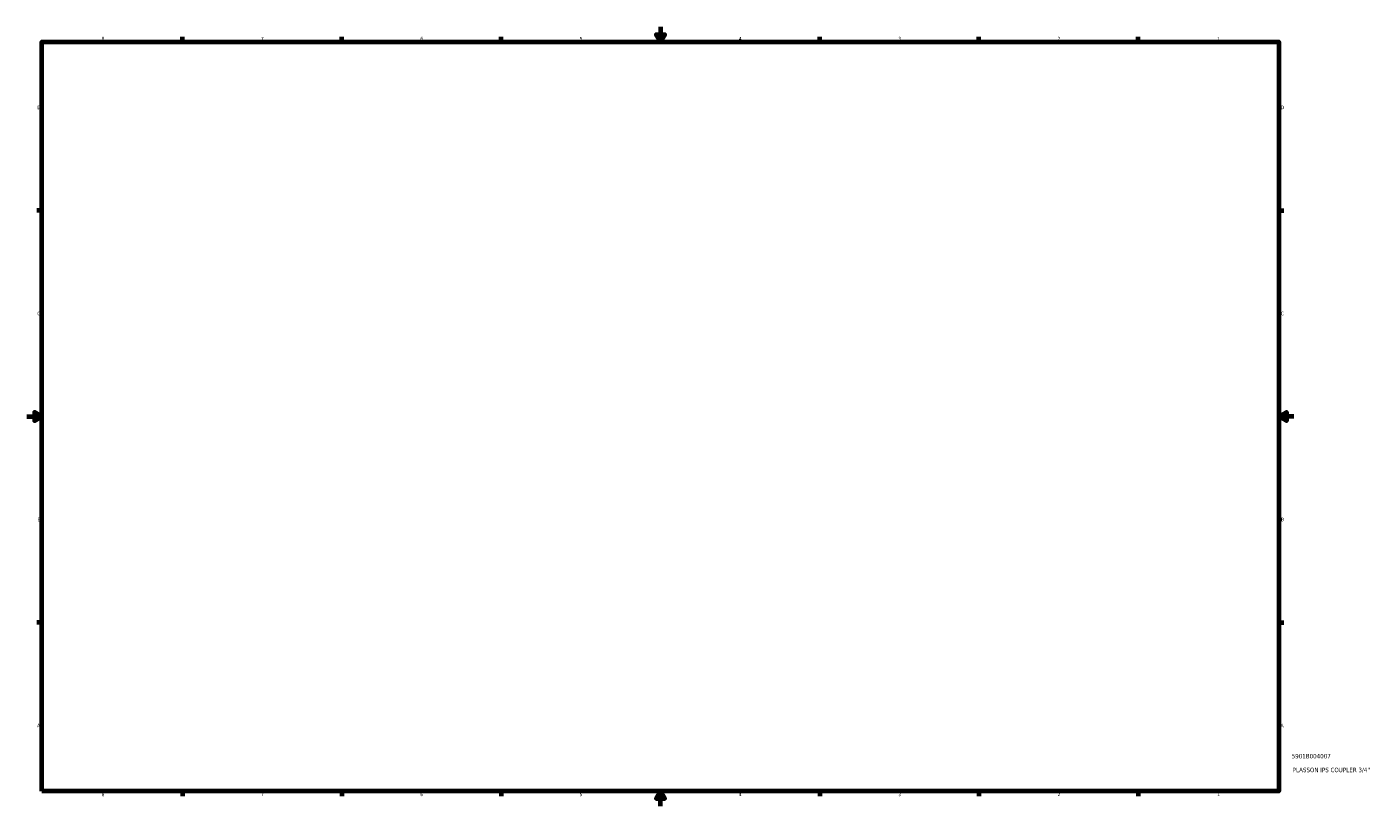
# Model space of a CAD drawing. Header units: inches. Extents: x -26 to 77, y -45 to 82.
# Tile 2 of 6: x 0 to 36, y 1 to 21. Entities that reach past the tile are written whole.
import ezdxf

# ---------------------------------------------------------------- set-up
doc = ezdxf.new("R2010")
doc.units = ezdxf.units.IN
doc.header["$MEASUREMENT"] = 0
doc.layers.add('Border (ANSI)', color=7, linetype='Continuous', lineweight=70)
doc.layers.add('Title (ANSI)', color=7, linetype='Continuous', lineweight=50)
doc.styles.add('Note Text (ANSI)', font='tahoma.ttf')
doc.styles.add('Text Style29', font='tahoma.ttf')

# ---------------------------------------------------------------- blocks, each defined once
blk = doc.blocks.new('Borders Default Border')
at = {"layer": 'Border (ANSI)'}
for p, q in [((4.25, 21), (4.25, 21.134)), ((8.5, 21), (8.5, 21.134)), ((12.75, 21), (12.75, 21.134)), ((21.25, 21), (21.25, 21.134)), ((25.5, 21), (25.5, 21.134)), ((29.75, 21), (29.75, 21.134)), ((0.5, 16.5), (0.366, 16.5)), ((33.5, 16.5), (33.634, 16.5)), ((0.5, 5.5), (0.366, 5.5)), ((33.5, 5.5), (33.634, 5.5)), ((4.25, 1), (4.25, 0.866)), ((8.5, 1), (8.5, 0.866)), ((12.75, 1), (12.75, 0.866)), ((21.25, 1), (21.25, 0.866)), ((25.5, 1), (25.5, 0.866)), ((29.75, 1), (29.75, 0.866))]:
    blk.add_line(p, q, dxfattribs=at)
at = {"layer": 'Border (ANSI)', "flags": 128}
for points in [[(17, 21.4), (17, 21), (16.885, 21.2), (17.115, 21.2), (17, 21)], [(0.5, 1), (0.5, 21), (33.5, 21), (33.5, 1), (0.5, 1)], [(0.1, 11), (0.5, 11), (0.3, 11.115), (0.3, 10.885), (0.5, 11)], [(33.9, 11), (33.5, 11), (33.7, 11.115), (33.7, 10.885), (33.5, 11)], [(17, 0.6), (17, 1), (16.885, 0.8), (17.115, 0.8), (17, 1)]]:
    blk.add_lwpolyline(points, dxfattribs=at)
at = {"layer": 'Border (ANSI)', "color": 5, "true_color": 0x0000ff, "char_height": 0.0945, "attachment_point": 7, "style": 'Note Text (ANSI)'}
for s, insert in [('8', (2.094, 21.038)), ('7', (6.346, 21.04)), ('6', (10.595, 21.038)), ('5', (14.847, 21.038)), ('4', (19.092, 21.04)), ('3', (23.346, 21.038)), ('2', (27.596, 21.04)), ('1', (31.854, 21.04)), ('D', (0.378, 19.203)), ('D', (33.553, 19.203)), ('C', (0.378, 13.701)), ('C', (33.552, 13.701)), ('B', (0.384, 8.203)), ('B', (33.558, 8.203)), ('A', (0.373, 2.703)), ('A', (33.547, 2.703)), ('8', (2.094, 0.863)), ('7', (6.346, 0.866)), ('6', (10.595, 0.864)), ('5', (14.847, 0.864)), ('4', (19.092, 0.866)), ('3', (23.346, 0.864)), ('2', (27.596, 0.866)), ('1', (31.854, 0.866))]:
    blk.add_mtext(s, dxfattribs=dict(at, insert=insert))
blk = doc.blocks.new('Title Blocks ANSI - Large')
at = {"layer": 'Title (ANSI)', "color": 5, "true_color": 0x0000ff, "style": 'Text Style29'}
for tag, p in [('PART_NUMBER_001', (0.341, 0.873)), ('DESCRIPTION_001', (0.369, 0.505))]:
    blk.add_attdef(tag, p, '', height=0.12, dxfattribs=at)

msp = doc.modelspace()

# ---------------------------------------------------------------- block references
msp.add_blockref('Borders Default Border', (0, 0))
msp.add_blockref('Title Blocks ANSI - Large', (33.5, 1)).add_auto_attribs({'PART_NUMBER_001': '5901B004007', 'DESCRIPTION_001': "PLASSON IPS COUPLER 3/4''"})

doc.saveas('drawing.dxf')
